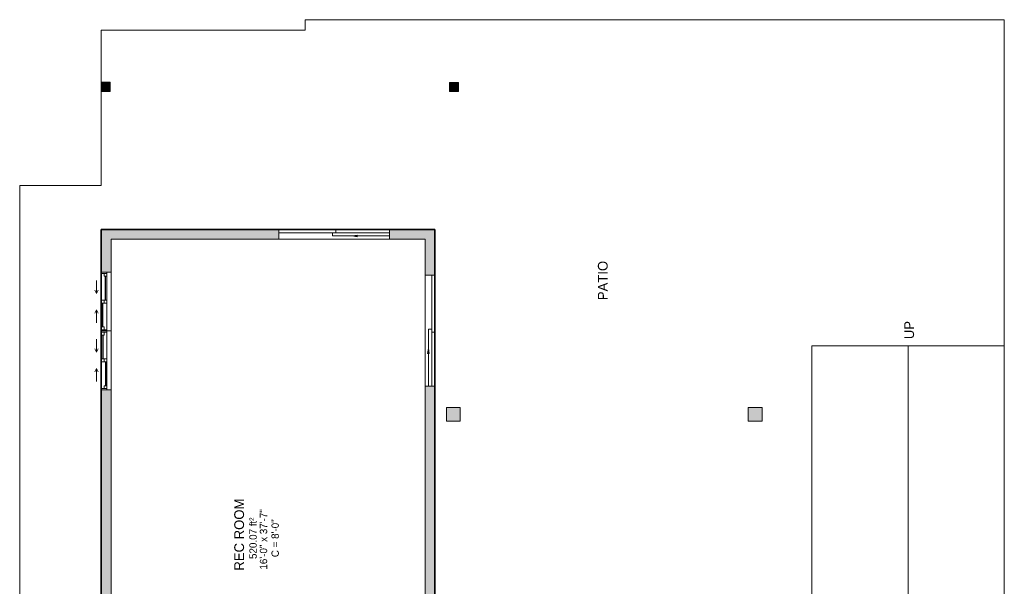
# Model space of a CAD drawing. Header units: inches. Extents: x -280 to 323, y -474 to 515.
# Tile 4 of 4: x -280 to 323, y 167 to 515. Entities that reach past the tile are written whole.
import ezdxf

# ---------------------------------------------------------------- set-up
doc = ezdxf.new("R2010")
doc.units = ezdxf.units.IN
doc.header["$MEASUREMENT"] = 0
for name, color, linetype, lineweight in [('A-AREA-IDEN', 2, 'Continuous', 9), ('A-COLS', 52, 'Continuous', 9), ('A-DETL', 90, 'Continuous', 9), ('A-DETL-GENF', 92, 'Continuous', 9), ('A-DOOR', 31, 'Continuous', 9), ('A-EXTEERIOR SPACES', 90, 'Continuous', 9), ('A-FLOR', 192, 'Continuous', 9), ('A-FLOR-LEVL', 51, 'Continuous', 9), ('A-GLAZ', 151, 'Continuous', 9), ('A-WALL', 90, 'Continuous', 9), ('A-WALL-PATT', 111, 'Continuous', 9), ('G-ANNO-TEXT', 231, 'Continuous', 9)]:
    doc.layers.add(name, color=color, linetype=linetype, lineweight=lineweight)
doc.styles.add('Inter_1', font='txt', dxfattribs={"height": 4.5})
doc.styles.add('Inter_3', font='txt', dxfattribs={"height": 6})
doc.styles.add('Inter_B', font='txt', dxfattribs={"height": 6})

# ---------------------------------------------------------------- blocks, each defined once
blk = doc.blocks.new('Plan-Double-Sliding - Default 1-4233502-Lower Level')
at = {"layer": 'A-GLAZ', "lineweight": 18}
for p, q in [((-18, 0.34375), (-18, -5.65625)), ((-18, 0.34375), (-15.5, 0.34375)), ((-17.25, 0.34375), (-17.25, -3.15625)), ((-15.5, 0.34375), (-15.5, -1.40625)), ((-0.875, -3.15625), (-0.875, 0.34375)), ((-0.875, 0.34375), (0.875, 0.34375)), ((0.875, 0.34375), (0.875, -3.15625)), ((17.25, 0.34375), (18, 0.34375)), ((17.25, 0.34375), (17.25, -3.15625)), ((18, -5.65625), (18, 0.34375)), ((-18, -3.15625), (-17.25, -3.15625)), ((-15.5, -1.40625), (-17.25, -1.40625)), ((0.875, -1.40625), (-0.875, -1.40625)), ((-0.875, -3.15625), (0.875, -3.15625)), ((15.5, -1.40625), (15.5, -3.15625)), ((17.25, -1.40625), (15.5, -1.40625)), ((15.5, -3.15625), (18, -3.15625))]:
    blk.add_line(p, q, dxfattribs=at)
at = {"layer": 'A-GLAZ'}
for p, q in [((18, 0.34375), (-18, 0.34375)), ((-15.5, 0.34375), (-0.875, 0.34375)), ((-5, 3.34375), (-13, 3.34375)), ((-5, 3.34375), (-7, 4.34375)), ((-5, 3.34375), (-7, 2.34375)), ((0.875, 0.34375), (17.25, 0.34375)), ((5, 3.34375), (7, 4.34375)), ((5, 3.34375), (7, 2.34375)), ((5, 3.34375), (13, 3.34375)), ((-18, -5.65625), (18, -5.65625)), ((-17.25, -3.15625), (-0.875, -3.15625)), ((0.875, -3.15625), (15.5, -3.15625))]:
    blk.add_line(p, q, dxfattribs=at)
at = {"layer": 'A-GLAZ', "lineweight": 25}
for p, q in [((-15.5, -0.53125), (-0.875, -0.53125)), ((0.875, -2.28125), (15.5, -2.28125))]:
    blk.add_line(p, q, dxfattribs=at)
blk = doc.blocks.new('Plan-Double-Sliding - Default 1-4233562-Lower Level')
at = {"layer": 'A-GLAZ'}
for p, q in [((-18, 5.65625), (18, 5.65625)), ((-17.25, 3.15625), (-0.875, 3.15625)), ((0.875, 3.15625), (15.5, 3.15625)), ((18, -0.34375), (-18, -0.34375)), ((-15.5, -0.34375), (-0.875, -0.34375)), ((-5, -3.34375), (-13, -3.34375)), ((-5, -3.34375), (-7, -2.34375)), ((-5, -3.34375), (-7, -4.34375)), ((0.875, -0.34375), (17.25, -0.34375)), ((5, -3.34375), (7, -2.34375)), ((5, -3.34375), (7, -4.34375)), ((5, -3.34375), (13, -3.34375))]:
    blk.add_line(p, q, dxfattribs=at)
at = {"layer": 'A-GLAZ', "lineweight": 18}
for p, q in [((-18, -0.34375), (-18, 5.65625)), ((-18, 3.15625), (-17.25, 3.15625)), ((-17.25, -0.34375), (-17.25, 3.15625)), ((-15.5, 1.40625), (-17.25, 1.40625)), ((-15.5, -0.34375), (-15.5, 1.40625)), ((-0.875, 3.15625), (0.875, 3.15625)), ((-0.875, 3.15625), (-0.875, -0.34375)), ((0.875, 1.40625), (-0.875, 1.40625)), ((0.875, -0.34375), (0.875, 3.15625)), ((15.5, 3.15625), (18, 3.15625)), ((15.5, 1.40625), (15.5, 3.15625)), ((17.25, 1.40625), (15.5, 1.40625)), ((17.25, -0.34375), (17.25, 3.15625)), ((18, 5.65625), (18, -0.34375)), ((-18, -0.34375), (-15.5, -0.34375)), ((-0.875, -0.34375), (0.875, -0.34375)), ((17.25, -0.34375), (18, -0.34375))]:
    blk.add_line(p, q, dxfattribs=at)
at = {"layer": 'A-GLAZ', "lineweight": 25}
for p, q in [((-15.5, 0.53125), (-0.875, 0.53125)), ((0.875, 2.28125), (15.5, 2.28125))]:
    blk.add_line(p, q, dxfattribs=at)
blk = doc.blocks.new('Planitar - Double Sliding Door_Glass - 5_-8_ x 6_-8_-4233682-Lower Level')
at = {"layer": 'A-DETL-GENF'}
blk.add_hatch(color=256, dxfattribs=at).paths.add_polyline_path([(14.01, 3.47), (14.01, 4.53), (11, 4)], flags=0)
for p, q in [((14.01, 4.53), (11, 4)), ((23, 4), (11, 4)), ((11, 4), (14.01, 3.47)), ((14.01, 3.47), (14.01, 4.53))]:
    blk.add_line(p, q, dxfattribs=at)
at = {"layer": 'A-DOOR', "lineweight": 18}
for p, q in [((0.98, 8), (-34, 8)), ((-34, 8), (-34, 6.03)), ((0.98, 6.03), (0.98, 8)), ((-34, 6.03), (0.98, 6.03)), ((34, 6.03), (-0.98, 6.03)), ((-0.98, 6.03), (-0.98, 4.06)), ((-0.98, 4.06), (34, 4.06)), ((34, 4.06), (34, 6.03))]:
    blk.add_line(p, q, dxfattribs=at)
blk = doc.blocks.new('Rectangular Column 3D - Default 1-4326849-Lower Level')
at = {"layer": 'A-COLS'}
blk.add_hatch(color=8, dxfattribs=at).paths.add_polyline_path([(0, 0), (5.5, 0), (5.5, 5.66), (0, 5.66)], flags=0)
for p, q in [((5.5, 5.66), (0, 5.66)), ((0, 5.66), (0, 0)), ((5.5, 0), (5.5, 5.66)), ((0, 0), (5.5, 0))]:
    blk.add_line(p, q, dxfattribs=at)
blk = doc.blocks.new('Rectangular Column 3D - Default 1-4245087-Lower Level')
at = {"layer": 'A-COLS'}
blk.add_hatch(color=8, dxfattribs=at).paths.add_polyline_path([(0, 0), (5.5, 0), (5.5, 5.5), (0, 5.5)], flags=0)
for p, q in [((5.5, 5.5), (0, 5.5)), ((0, 5.5), (0, 0)), ((5.5, 0), (5.5, 5.5)), ((0, 0), (5.5, 0))]:
    blk.add_line(p, q, dxfattribs=at)
blk = doc.blocks.new('Rectangular Column 3D - Default 1-4245097-Lower Level')
at = {"layer": 'A-COLS'}
blk.add_hatch(color=8, dxfattribs=at).paths.add_polyline_path([(0, 0), (8.5, 0), (8.5, 8.5), (0, 8.5)], flags=0)
for p, q in [((8.5, 8.5), (0, 8.5)), ((0, 8.5), (0, 0)), ((8.5, 0), (8.5, 8.5)), ((0, 0), (8.5, 0))]:
    blk.add_line(p, q, dxfattribs=at)

msp = doc.modelspace()

# ---------------------------------------------------------------- hatches: boundary and pattern name
at = {"layer": 'A-WALL-PATT'}
h = msp.add_hatch(color=9, dxfattribs=at)
h.paths.add_polyline_path([(-230.03, -356.49), (-224.03, -356.49), (-224.03, -325.99), (-230.03, -325.99)], flags=0)
h.paths.add_polyline_path([(-224.03, -265.99), (-224.03, -201.99), (-230.03, -201.99), (-230.03, -265.99)], flags=0)
h.paths.add_polyline_path([(-224.03, -141.99), (-224.03, 72.8), (-230.03, 72.8), (-230.03, -141.99)], flags=0)
h.paths.add_polyline_path([(-230.03, 144.8), (-224.03, 144.8), (-224.03, 287.8), (-230.03, 287.8)], flags=0)
h.paths.add_polyline_path([(-224.03, 359.8), (-224.03, 386.01), (-230.03, 386.01), (-230.03, 359.8)], flags=0)
h = msp.add_hatch(color=9, dxfattribs=at)
h.paths.add_polyline_path([(-31.53, 380.01), (-25.53, 380.01), (-25.53, 386.01), (-53.28, 386.01), (-53.28, 380.01)], flags=0)
h.paths.add_polyline_path([(-121.28, 380.01), (-121.28, 386.01), (-224.03, 386.01), (-224.03, 380.01)], flags=0)
h = msp.add_hatch(color=9, dxfattribs=at)
h.paths.add_polyline_path([(-27.5, 157.51), (-25.53, 157.51), (-25.53, 290.01), (-31.53, 290.01), (-31.53, 157.51), (-29.47, 157.51)], flags=0)
h.paths.add_polyline_path([(-25.53, 358.01), (-25.53, 380.01), (-31.53, 380.01), (-31.53, 358.01), (-27.5, 358.01)], flags=0)

# ---------------------------------------------------------------- linework, layer by layer
at = {"layer": 'A-DETL', "lineweight": 35}
for p, q in [((-230.03, 386.01), (-230.03, -356.49)), ((-25.53, 386.01), (-230.03, 386.01)), ((-25.53, 157.51), (-25.53, 386.01))]:
    msp.add_line(p, q, dxfattribs=at)
at = {"layer": 'A-DETL'}
msp.add_line((264.47, 314.76), (264.47, -473.74), dxfattribs=at)
at = {"layer": 'A-EXTEERIOR SPACES'}
for p, q in [((-105.03, 508.01), (-105.03, 514.51)), ((-105.03, 514.51), (323.47, 514.51)), ((323.47, 514.51), (323.47, -473.74)), ((-230.03, 413.01), (-230.03, 508.01)), ((-230.03, 508.01), (-105.03, 508.01)), ((-280.03, -323.99), (-280.03, 413.01)), ((-280.03, 413.01), (-230.03, 413.01)), ((-25.53, 386.01), (-230.03, 386.01)), ((-230.03, 386.01), (-230.03, -323.99)), ((-25.53, 157.51), (-25.53, 386.01))]:
    msp.add_line(p, q, dxfattribs=at)
at = {"layer": 'A-FLOR'}
for p, q in [((323.47, 514.51), (-105.03, 514.51)), ((-105.03, 514.51), (-105.03, 508.01)), ((323.47, 314.76), (323.47, 514.51)), ((-230.03, 508.01), (-230.03, 476.18)), ((-105.03, 508.01), (-230.03, 508.01)), ((-230.03, 470.51), (-230.03, 413.01)), ((-230.03, 413.01), (-280.03, 413.01)), ((-280.03, 413.01), (-280.03, -323.99)), ((-86.3, 386.01), (-53.28, 386.01)), ((-53.28, 380.01), (-121.28, 380.01)), ((-31.53, 290.01), (-31.53, 358.01)), ((-25.53, 323.03), (-25.53, 290.01))]:
    msp.add_line(p, q, dxfattribs=at)
at = {"layer": 'A-FLOR-LEVL'}
for p, q in [((205.47, 314.76), (323.47, 314.76)), ((205.47, 314.76), (205.47, 157.51)), ((323.47, 314.76), (323.47, -473.74))]:
    msp.add_line(p, q, dxfattribs=at)
at = {"layer": 'A-WALL'}
for p, q in [((-230.03, 386.01), (-230.03, 359.8)), ((-121.28, 386.01), (-230.03, 386.01)), ((-121.28, 380.01), (-121.28, 384.04)), ((-25.53, 386.01), (-53.28, 386.01)), ((-53.28, 386.01), (-53.28, 384.04)), ((-53.28, 382.08), (-53.28, 380.01)), ((-25.53, 358.01), (-25.53, 386.01)), ((-224.03, 359.8), (-224.03, 380.01)), ((-224.03, 380.01), (-121.28, 380.01)), ((-53.28, 380.01), (-31.53, 380.01)), ((-31.53, 380.01), (-31.53, 358.01)), ((-31.53, 358.01), (-27.5, 358.01)), ((-31.53, 290.01), (-31.53, 152.51)), ((-29.47, 290.01), (-31.53, 290.01)), ((-25.53, 290.01), (-27.5, 290.01)), ((-25.53, 157.51), (-25.53, 290.01)), ((-230.03, 287.8), (-230.03, 144.8)), ((-224.03, 144.8), (-224.03, 287.8))]:
    msp.add_line(p, q, dxfattribs=at)

# ---------------------------------------------------------------- block references
at = {"layer": 'A-COLS'}
for name, p in [('Rectangular Column 3D - Default 1-4326849-Lower Level', (-230.1, 470.51)), ('Rectangular Column 3D - Default 1-4245087-Lower Level', (-16.6, 470.51)), ('Rectangular Column 3D - Default 1-4245097-Lower Level', (-18.53, 268.51)), ('Rectangular Column 3D - Default 1-4245097-Lower Level', (166.47, 268.51))]:
    msp.add_blockref(name, p, dxfattribs=at)
at = {"layer": 'A-DOOR'}
msp.add_blockref('Planitar - Double Sliding Door_Glass - 5_-8_ x 6_-8_-4233682-Lower Level', (-87.28, 378.01), dxfattribs=at)
at = {"layer": 'A-DOOR', "rotation": 269.9999999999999}
msp.add_blockref('Planitar - Double Sliding Door_Glass - 5_-8_ x 6_-8_-4233682-Lower Level', (-33.53, 324.01), dxfattribs=at)
at = {"layer": 'A-GLAZ'}
for name, p, rotation in [('Plan-Double-Sliding - Default 1-4233502-Lower Level', (-229.69, 341.8), 89.99999999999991), ('Plan-Double-Sliding - Default 1-4233562-Lower Level', (-229.69, 305.8), 269.9999999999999)]:
    msp.add_blockref(name, p, dxfattribs=dict(at, rotation=rotation))

# ---------------------------------------------------------------- texts
at = {"layer": 'A-AREA-IDEN', "attachment_point": 1, "rotation": 90}
for s, insert, char_height, width, style in [('PATIO', (74.36, 342.69), 6, 30.3, 'Inter_B'), ('REC ROOM', (-148.52, 176.99), 6, 52.419, 'Inter_B'), ('16\'-0" x 37\'-7"', (-132.85, 177.62), 4.5, 50.904, 'Inter_1'), ('520.07 ft²', (-139.26, 184.12), 4.5, 35.148, 'Inter_1'), ('C = 8\'-0"', (-125.71, 185.23), 4.5, 32.421, 'Inter_1')]:
    msp.add_mtext(s, dxfattribs=dict(at, insert=insert, char_height=char_height, width=width, style=style))
at = {"layer": 'G-ANNO-TEXT', "color": 7, "insert": (262.14, 318.79), "char_height": 6, "width": 13.332, "attachment_point": 1, "rotation": 90, "style": 'Inter_3'}
msp.add_mtext('UP', dxfattribs=at)

doc.saveas('drawing.dxf')
